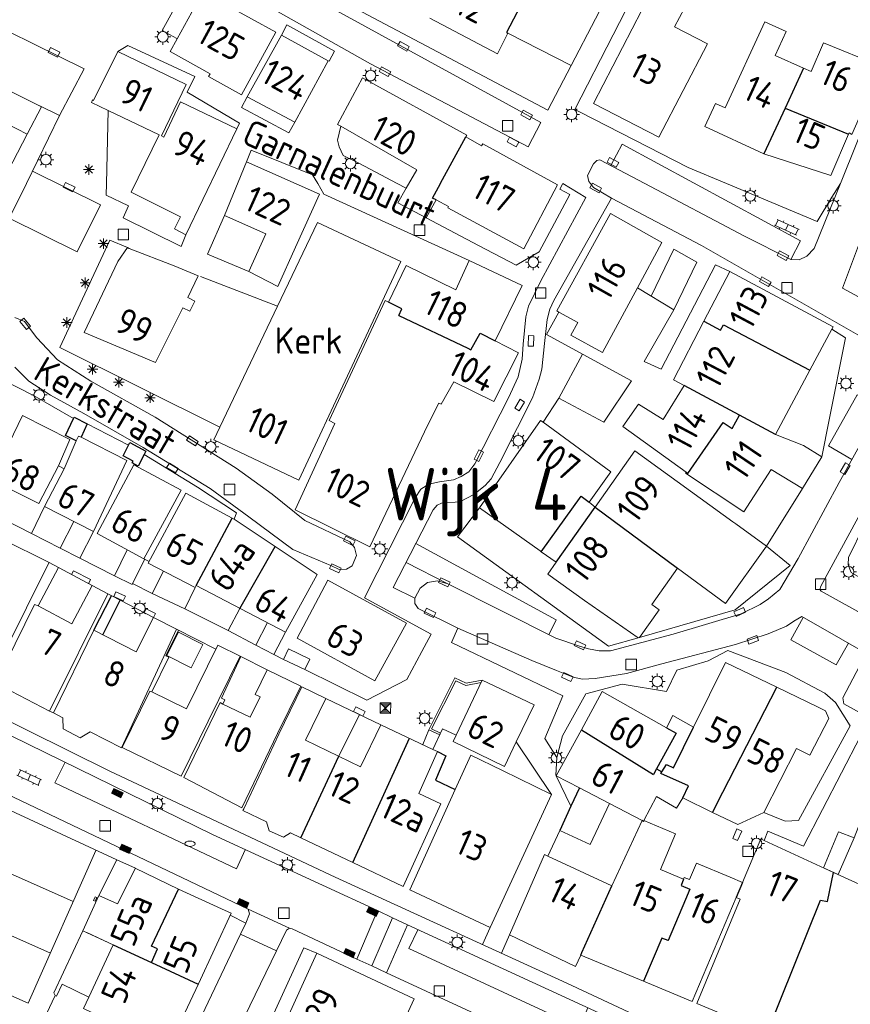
# Model space of a CAD drawing. Extents: x 168769 to 512904, y 516715 to 1559940.
# Tile 48 of 256: x 169014 to 169092, y 519422 to 519516. Entities that reach past the tile are written whole.
import ezdxf

# ---------------------------------------------------------------- set-up
doc = ezdxf.new("R2010")
doc.units = 0
doc.header["$MEASUREMENT"] = 0
doc.layers.get('0').update_dxf_attribs({"linetype": 'CONTINUOUS'})
for name, color, linetype, lineweight in [('B01_HOOFDGEBOUW', 10, 'CONTINUOUS', 0), ('B02_bijgebouw', 12, 'CONTINUOUS', 0), ('B07_scheidingsmuur', 14, 'CONTINUOUS', 25), ('Q04_wegmarkering', 7, 'CONTINUOUS', 0), ('Q21_LANTAARNPAAL', 7, 'CONTINUOUS', 18), ('Q23_kolk', 7, 'CONTINUOUS', 18), ('Q26_BOOM', 7, 'CONTINUOUS', 18), ('Q28_rioolput', 7, 'CONTINUOUS', 18), ('Q723_RIOOLPUT_DWA', 32, 'CONTINUOUS', 18), ('Q92_BRANDKRAAN', 7, 'CONTINUOUS', 0), ('Q93_KOLK', 5, 'CONTINUOUS', 18), ('Q96_STRAATKOLK', 7, 'CONTINUOUS', 0), ('S02_symb_open_verh', 7, 'CONTINUOUS', 13), ('T01_Muur', 10, 'CONTINUOUS', 0), ('V00_kant_verharding', 252, 'CONTINUOUS', 0), ('V02_Kant_open_verh', 253, 'CONTINUOUS', 0), ('V11_VERKEERSDREMPEL', 7, 'CONTINUOUS', 0), ('Z08_Streeknaam', 5, 'CONTINUOUS', 0)]:
    doc.layers.add(name, color=color, linetype=linetype, lineweight=lineweight)
for name, color, linetype in [('B11_dakrand_hoofdgebouw', 20, 'CONTINUOUS'), ('B14_dakrand_bijgebouw', 30, 'CONTINUOUS'), ('Z02_Huisnummer', 253, 'CONTINUOUS'), ('Z06_STRAATNAAM', 7, 'CONTINUOUS'), ('Z09_FUNCTIEAANDUIDING', 7, 'CONTINUOUS')]:
    doc.layers.add(name, color=color, linetype=linetype)
doc.styles.add('ISOCP', font='isocp.shx', dxfattribs={"height": 1.8})

# ---------------------------------------------------------------- blocks, each defined once
blk = doc.blocks.new('Q21')
at = {"color": 0}
for points in [[(-1.5, 0), (-1, 0)], [(-1.06, 1.06), (-0.71, 0.71)], [(0, 1.5), (0, 1)], [(1.06, 1.06), (0.71, 0.71)], [(1.5, 0), (1, 0)], [(-1.06, -1.06), (-0.71, -0.71)], [(0, -1.5), (0, -1)], [(1.06, -1.06), (0.71, -0.71)]]:
    blk.add_lwpolyline(points, dxfattribs=at)
blk.add_circle((0, 0), 1, dxfattribs=at)
blk = doc.blocks.new('Q26')
at = {"color": 0}
for p, q in [((-1, 0), (1, 0)), ((-0.7, 0.7), (0.7, -0.7)), ((0.7, 0.7), (-0.7, -0.7)), ((0, 1), (0, -1))]:
    blk.add_line(p, q, dxfattribs=at)
blk = doc.blocks.new('Q28')
at = {"color": 0}
blk.add_lwpolyline([(1, 1), (1, -1), (-1, -1), (-1, 1)], close=True, dxfattribs=at)
blk = doc.blocks.new('Q23')
at = {"color": 0}
blk.add_lwpolyline([(0.99, -0.5), (-0.99, -0.5), (-0.99, 0.5), (0.99, 0.5), (0.99, -0.5)], dxfattribs=at)
blk = doc.blocks.new('Q96')
for p, q in [((-1, 0.88), (1, 0.88)), ((-1, 0.75), (1, 0.75)), ((-1, 0.63), (1, 0.63)), ((-1, 0.5), (1, 0.5)), ((-1, 0.38), (1, 0.38)), ((-1, 0.25), (1, 0.25)), ((-1, 0.12), (1, 0.12))]:
    blk.add_line(p, q)
at = {"color": 0}
blk.add_lwpolyline([(1, 1), (1, 0), (-1, 0), (-1, 1), (1, 1)], dxfattribs=at)
blk = doc.blocks.new('Q92')
at = {"color": 0}
blk.add_ellipse((0, 0), major_axis=(-0.991, 0), ratio=0.499983, start_param=1.570796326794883, end_param=7.853981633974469, dxfattribs=at)
blk = doc.blocks.new('S022')
at = {"color": 0}
for p, q in [((0.31, -2.3), (0.31, 2.3)), ((0.31, 2.1), (1.51, 2.1)), ((1.51, -2.3), (1.51, 2.3)), ((0.01, 1.15), (0.31, 1.15)), ((0.31, 0), (1.51, 0)), ((1.51, 1.05), (1.81, 1.05)), ((0.01, -1.15), (0.31, -1.15)), ((1.51, -1.05), (1.81, -1.05)), ((0.31, -2.1), (1.51, -2.1))]:
    blk.add_line(p, q, dxfattribs=at)
blk = doc.blocks.new('Q93')
at = {"color": 0}
blk.add_lwpolyline([(0.99, -0.5), (-0.99, -0.5), (-0.99, 0.5), (0.99, 0.5), (0.99, -0.5)], dxfattribs=at)
blk = doc.blocks.new('Q723')
for points in [[(-1, 1), (1, -1)], [(-1, -1), (1, 1)], [(-1, -1), (1, -1), (1, 1), (-1, 1), (-1, -1)], [(0.8, 0.8), (-0.8, 0.8)], [(0.6, 0.6), (-0.6, 0.6)], [(0.4, 0.4), (-0.4, 0.4)], [(0.2, 0.2), (-0.2, 0.2)], [(0.8, -0.8), (-0.8, -0.8)], [(0.6, -0.6), (-0.6, -0.6)], [(0.4, -0.4), (-0.4, -0.4)], [(0.2, -0.2), (-0.2, -0.2)]]:
    blk.add_lwpolyline(points)

msp = doc.modelspace()

# ---------------------------------------------------------------- linework, layer by layer
at = {"layer": 'B01_HOOFDGEBOUW'}
for p, q in [((169035.186, 519508.243), (169038.42, 519514.101)), ((169038.42, 519514.101), (169042.866, 519511.665)), ((169042.866, 519511.665), (169039.684, 519505.839)), ((169039.684, 519505.839), (169035.186, 519508.243)), ((169017.26, 519473.2), (169017.81, 519472.913)), ((169024.404, 519473.29), (169028.892, 519470.889)), ((169032.738, 519451.153), (169034.586, 519455.095)), ((169033.053, 519451), (169032.738, 519451.153)), ((169032.857, 519450.595), (169033.053, 519451)), ((169052.812, 519446.287), (169053.727, 519448.232)), ((169053.727, 519448.232), (169055.021, 519447.623))]:
    msp.add_line(p, q, dxfattribs=at)
for points in [[(169070.548, 519520.113), (169065.93, 519511.201)], [(169027.858, 519512.543), (169028.521, 519513.754), (169030.952, 519518.191)], [(169030.952, 519518.191), (169037.9, 519514.385)], [(169068.044, 519507.605), (169074.26, 519504.411), (169078.87, 519513.255), (169075.766, 519514.872), (169076.69, 519516.645), (169073.578, 519518.266), (169068.044, 519507.605)], [(169059.924, 519514.268), (169058.954, 519512.33), (169052.534, 519515.707)], [(169084.242, 519502.807), (169078.636, 519505.409), (169079.644, 519507.602), (169080.554, 519507.202), (169084.326, 519515.368), (169086.34, 519514.445)], [(169037.9, 519514.385), (169034.636, 519508.424)], [(169065.93, 519511.201), (169059.924, 519514.268)], [(169086.34, 519514.445), (169085.314, 519512.143), (169087.99, 519510.952)], [(169088.716, 519510.633), (169089.908, 519513.344), (169095.172, 519511.203), (169095.254, 519511.39), (169095.516, 519511.276), (169092.598, 519504.663)], [(169022.902, 519512.522), (169020.584, 519507.896), (169020.479, 519507.943), (169020.394, 519507.681)], [(169022.902, 519512.522), (169029.396, 519509.404), (169027.028, 519504.527), (169027.268, 519504.413), (169028.858, 519507.765), (169034.194, 519505.187)], [(169027.858, 519512.543), (169031.657, 519510.431)], [(169034.636, 519508.424), (169031.508, 519510.163), (169031.657, 519510.431)], [(169087.99, 519510.952), (169088.716, 519510.633)], [(169055.942, 519504.431), (169056.03, 519504.591), (169046.116, 519510.026), (169043.754, 519505.609), (169044.061, 519505.446)], [(169020.394, 519507.681), (169021.961, 519506.936)], [(169029.36, 519495.142), (169028.266, 519495.689), (169028.842, 519496.853), (169024.158, 519499.195), (169026.802, 519504.635), (169021.961, 519506.936)], [(169014.291, 519504.674), (169011.293, 519506.221)], [(169010.622, 519497.663), (169014.291, 519504.674)], [(169034.194, 519505.187), (169029.36, 519495.142)], [(169051.277, 519501.292), (169044.061, 519505.446)], [(169092.282, 519504.675), (169090.606, 519500.78)], [(169092.598, 519504.663), (169092.342, 519504.814), (169092.282, 519504.675)], [(169053.112, 519498.442), (169054.294, 519497.818), (169054.236, 519497.701), (169061.43, 519493.799), (169064.648, 519499.866), (169057.538, 519503.764), (169057.42, 519503.577), (169055.942, 519504.431)], [(169090.606, 519500.78), (169084.242, 519502.807)], [(169033.01, 519496.977), (169035.104, 519502.063)], [(169035.104, 519502.063), (169042.054, 519499.003), (169039.778, 519493.959)], [(169064.78, 519487.807), (169064.568, 519487.927), (169069.684, 519497.146), (169074.558, 519494.397), (169072.236, 519490.116)], [(169032.586, 519476.881), (169032.012, 519475.678), (169040.084, 519471.844), (169049.77, 519492.589), (169041.85, 519496.31), (169038.066, 519488.375)], [(169036.936, 519495.226), (169033.01, 519496.977)], [(169035.324, 519491.642), (169036.936, 519495.226)], [(169022.902, 519492.617), (169023.824, 519493.917)], [(169023.824, 519493.917), (169023.979, 519493.851)], [(169023.979, 519493.851), (169028.252, 519492.196)], [(169039.778, 519493.959), (169038.098, 519490.235)], [(169029.526, 519489.173), (169030.198, 519488.829), (169029.734, 519487.878), (169029.05, 519488.21), (169026.484, 519483.005), (169019.694, 519485.859), (169022.902, 519492.617)], [(169048.598, 519488.73), (169050.282, 519492.212), (169054.978, 519489.919), (169056.264, 519492.711)], [(169056.264, 519492.711), (169061.284, 519490.331), (169058.724, 519485.066)], [(169028.252, 519492.196), (169030.526, 519491.25)], [(169038.098, 519490.235), (169035.324, 519491.642)], [(169078.535, 519486.922), (169080.992, 519491.639)], [(169080.992, 519491.639), (169090.814, 519486.399), (169090.699, 519486.184)], [(169029.526, 519489.173), (169030.526, 519491.25)], [(169072.236, 519490.116), (169068.9, 519483.964), (169065.912, 519485.601), (169066.57, 519486.796), (169064.78, 519487.807)], [(169043.512, 519477.236), (169042.949, 519477.496), (169048.265, 519488.891)], [(169048.598, 519488.73), (169048.265, 519488.891)], [(169032.586, 519476.881), (169038.066, 519488.375)], [(169075.642, 519481.367), (169078.535, 519486.922)], [(169090.699, 519486.184), (169088.609, 519482.284)], [(169058.724, 519485.066), (169060.928, 519483.919), (169058.588, 519479.308), (169054.784, 519481.19)], [(169088.609, 519482.284), (169085.344, 519476.19)], [(169054.784, 519481.19), (169053.599, 519479.046), (169053.38, 519479.167), (169052.32, 519477.084)], [(169075.642, 519481.367), (169076.674, 519480.816)], [(169076.674, 519480.816), (169074.682, 519477.609)], [(169072.345, 519479.06), (169070.859, 519476.951)], [(169072.345, 519479.06), (169074.682, 519477.609)], [(169057.23, 519469.21), (169063.03, 519477.519), (169063.28, 519477.336)], [(169052.32, 519477.084), (169046.812, 519465.529), (169039.72, 519469.043), (169043.512, 519477.236)], [(169063.28, 519477.336), (169069.708, 519472.634), (169067.634, 519469.741)], [(169070.859, 519476.951), (169076.848, 519472.605), (169076.809, 519472.512), (169082.32, 519468.852)], [(169089.754, 519474.072), (169087.997, 519475.141), (169085.344, 519476.19)], [(169068.216, 519469.294), (169071.978, 519474.633)], [(169071.978, 519474.633), (169081.293, 519467.891)], [(169087.92, 519471.056), (169089.754, 519474.072)], [(169024.404, 519473.29), (169020.94, 519466.769), (169025.374, 519464.391), (169028.892, 519470.889)], [(169087.92, 519471.056), (169084.935, 519472.871), (169082.32, 519468.852)], [(169033.746, 519468.239), (169029.362, 519470.619), (169025.774, 519463.973), (169030.241, 519461.642), (169030.343, 519461.837), (169038.818, 519457.421), (169041.824, 519462.895), (169037.828, 519465.55), (169033.945, 519468.131)], [(169003.613, 519469.114), (169004.057, 519468.909), (169003.646, 519468.023), (169010.943, 519464.37), (169011.899, 519466.24), (169016.384, 519464.019), (169015.942, 519463.179), (169010.782, 519452.812), (168998.846, 519458.653)], [(169062.987, 519465.124), (169057.23, 519469.21)], [(169067.634, 519469.741), (169068.216, 519469.294)], [(169033.746, 519468.239), (169033.945, 519468.131)], [(169081.293, 519467.891), (169081.566, 519467.694)], [(169084.498, 519465.571), (169081.566, 519467.694)], [(169084.498, 519465.571), (169080.592, 519460.149), (169076.034, 519463.488)], [(169063.098, 519465.045), (169062.987, 519465.124)], [(169064.506, 519464.046), (169063.098, 519465.045)], [(169067.211, 519460.408), (169063.716, 519462.926), (169064.506, 519464.046)], [(169076.034, 519463.488), (169073.604, 519460.055), (169074.282, 519459.546), (169072.414, 519456.894)], [(169039.92, 519456.853), (169047.292, 519452.78), (169050.298, 519458.257), (169042.832, 519462.344), (169039.92, 519456.852)], [(169072.309, 519456.865), (169067.211, 519460.408)], [(169028.464, 519457.694), (169026.292, 519458.8), (169024.627, 519455.552), (169020.6, 519457.616), (169016.772, 519449.748), (169017.67, 519449.287), (169017.688, 519448.236), (169019.314, 519447.386), (169020.28, 519447.948), (169023.228, 519446.435), (169028.464, 519457.694)], [(169026.116, 519451.742), (169027.733, 519455.026), (169027.442, 519455.169), (169028.641, 519457.604)], [(169072.414, 519456.894), (169072.309, 519456.865)], [(169034.495, 519455.14), (169031.472, 519448.979), (169028.9, 519443.742), (169023.29, 519446.45), (169025.94, 519451.827), (169026.116, 519451.742), (169029.399, 519450.125), (169032.382, 519456.181), (169034.586, 519455.095)], [(169077.57, 519448.409), (169080.59, 519454.52), (169085.456, 519452.184)], [(169040.378, 519452.23), (169042.655, 519451.12), (169040.728, 519447.165), (169045.942, 519444.625), (169047.853, 519448.621), (169052.812, 519446.287), (169053.243, 519446.083), (169051.484, 519442.099), (169053.57, 519441.115), (169049.972, 519433.283), (169045.208, 519435.545), (169040.264, 519437.894), (169039.298, 519438.353), (169038.612, 519437.952), (169037.262, 519438.559), (169037.012, 519439.401), (169034.764, 519440.48), (169034.846, 519440.655), (169038.18, 519447.735)], [(169042.643, 519451.126), (169040.366, 519452.232), (169038.18, 519447.735)], [(169062.425, 519450.516), (169060.729, 519447.006), (169059.6, 519444.67), (169054.748, 519447.041), (169055.021, 519447.623), (169057.492, 519452.871), (169059.301, 519452.019), (169062.428, 519450.522)], [(169066.905, 519448.147), (169068.886, 519451.773), (169074.989, 519448.345)], [(169085.456, 519452.184), (169089.336, 519450.322)], [(169016.772, 519449.748), (169016.416, 519449.93)], [(169074.989, 519448.345), (169075.607, 519449.5), (169077.57, 519448.409)], [(169089.336, 519450.322), (169090.099, 519449.935), (169090.394, 519449.204), (169088.602, 519445.728), (169087.322, 519446.381)], [(169064.516, 519443.775), (169066.905, 519448.147)], [(169054.931, 519442.47), (169056.414, 519445.744), (169059.411, 519444.282)], [(169084.218, 519440.297), (169087.322, 519446.381)], [(169059.411, 519444.282), (169064.076, 519442.006), (169058.25, 519429.367)], [(169066.728, 519442.623), (169064.516, 519443.775)], [(169058.25, 519429.367), (169050.624, 519432.966), (169054.931, 519442.47)], [(169066.728, 519442.623), (169069.569, 519441.142)], [(169069.569, 519441.142), (169072.672, 519439.526)], [(169072.843, 519439.529), (169074.042, 519441.801)], [(169076.542, 519441.677), (169075.938, 519440.708), (169074.042, 519441.801)], [(169079.37, 519440.308), (169076.542, 519441.677)], [(169084.218, 519440.297), (169081.77, 519439.15), (169079.37, 519440.308)], [(169069.798, 519433.319), (169072.672, 519439.526)], [(169077.174, 519433.921), (169076.668, 519434.135), (169076.59, 519433.951), (169074.416, 519434.87), (169075.854, 519438.269), (169072.843, 519439.529)], [(169083.946, 519437.788), (169082.197, 519433.653)], [(169084.28, 519437.633), (169083.946, 519437.788)], [(169084.28, 519437.633), (169090.857, 519434.589)], [(169060.082, 519428.688), (169063.397, 519436.297)], [(169063.397, 519436.297), (169063.716, 519436.149)], [(169063.716, 519436.149), (169069.798, 519433.319)], [(169077.84, 519435.496), (169077.174, 519433.921)], [(169082.197, 519433.653), (169081.027, 519434.148), (169077.84, 519435.496)], [(169016.728, 519415.773), (169018.127, 519418.819), (169015.576, 519420.049), (169016.943, 519422.913), (169017.07, 519422.852), (169017.613, 519423.989), (169020.148, 519422.779), (169022.458, 519427.744), (169019.578, 519429.066), (169021.081, 519432.416), (169022.869, 519431.613), (169024.571, 519434.999)], [(169024.54, 519435.013), (169028.638, 519433.005)], [(169090.857, 519434.589), (169095.434, 519432.5)], [(169020.148, 519422.779), (169019.645, 519421.704), (169026.73, 519418.286), (169027.641, 519417.858), (169030.547, 519424.028), (169033.654, 519430.737), (169032.746, 519431.157), (169028.638, 519433.005)], [(169072.82, 519424.274), (169077.42, 519422.356), (169081.596, 519432.233)], [(169076.79, 519432.052), (169075.136, 519428.14), (169074.556, 519428.367), (169072.82, 519424.274)], [(169084.558, 519419.382), (169077.868, 519422.17), (169081.982, 519432.083), (169081.596, 519432.233)], [(169022.516, 519427.709), (169019.961, 519428.889)], [(169066.339, 519425.664), (169060.082, 519428.688)], [(169066.339, 519425.664), (169066.866, 519426.756)], [(169066.866, 519426.756), (169072.82, 519424.274)]]:
    msp.add_lwpolyline(points, dxfattribs=at)
for points in [[(169017.26, 519473.2), (169015.389, 519469.624), (169010.853, 519471.88), (169013.84, 519477.997), (169018.32, 519475.714)], [(169023.736, 519473.7), (169020.569, 519466.957), (169015.945, 519469.331), (169017.81, 519472.913), (169018.945, 519475.579), (169019.168, 519476.034), (169019.408, 519475.911)], [(169011.266, 519452.565), (169014.99, 519460.041), (169015.331, 519459.908), (169018.536, 519458.203), (169020.466, 519461.832), (169021.929, 519461.057), (169016.416, 519449.93)], [(169034.66, 519440.751), (169038.063, 519447.792), (169040.27, 519452.285), (169037.068, 519453.834), (169035.936, 519451.494), (169036.404, 519451.267), (169035.467, 519449.332), (169032.857, 519450.595), (169032.6, 519450.725), (169029.148, 519443.614)], [(169047.738, 519415.47), (169051.044, 519422.615), (169041.804, 519426.929), (169038.509, 519419.683)]]:
    msp.add_lwpolyline(points, close=True, dxfattribs=at)
at = {"layer": 'B02_bijgebouw'}
for p, q in [((169024.294, 519462.024), (169025.452, 519464.349)), ((169025.374, 519464.391), (169025.858, 519464.129)), ((169015.331, 519459.908), (169017.266, 519463.546))]:
    msp.add_line(p, q, dxfattribs=at)
for points in [[(169051.277, 519501.292), (169050.274, 519499.55)], [(169050.274, 519499.55), (169049.484, 519498.178)], [(169052.182, 519496.755), (169049.484, 519498.178)], [(169053.112, 519498.442), (169052.182, 519496.755)], [(169018.708, 519467.912), (169017.416, 519465.395), (169019.292, 519464.443), (169020.569, 519466.957)], [(169024.243, 519461.934), (169022.569, 519462.754), (169023.788, 519465.241)], [(169020.466, 519461.832), (169016.384, 519464.019)], [(169024.251, 519461.933), (169024.294, 519462.024), (169026.139, 519461.086), (169027.221, 519463.217)], [(169023.102, 519460.447), (169022.311, 519460.855)], [(169037.114, 519458.321), (169035.991, 519456.189), (169037.707, 519455.293), (169038.818, 519457.421)], [(169030.972, 519456.232), (169028.653, 519457.409), (169027.539, 519455.215), (169029.857, 519454.037), (169030.972, 519456.232)], [(169038.637, 519454.828), (169039.113, 519455.819), (169041.12, 519454.856), (169040.644, 519453.865), (169038.637, 519454.828)], [(169069.569, 519441.142), (169067.755, 519437.244), (169064.853, 519438.594)], [(169089.892, 519435.05), (169091.325, 519438.474), (169092.812, 519437.875), (169091.307, 519434.4)], [(169089.892, 519435.05), (169091.307, 519434.4)], [(169020.577, 519431.947), (169020.73, 519431.873), (169020.899, 519432.222), (169020.746, 519432.296), (169020.577, 519431.947)], [(169020.577, 519431.947), (169020.73, 519431.873), (169020.899, 519432.222), (169020.746, 519432.296), (169020.577, 519431.947)]]:
    msp.add_lwpolyline(points, dxfattribs=at)
at = {"layer": 'B07_scheidingsmuur'}
for points in [[(169063.28, 519521.299), (169063.396, 519521.239), (169059.794, 519514.335), (169059.924, 519514.268)], [(169087.99, 519510.952), (169086.249, 519507.169)], [(169086.249, 519507.169), (169084.242, 519502.807)], [(169086.249, 519507.169), (169092.282, 519504.675)], [(169053.112, 519498.442), (169052.77, 519498.623), (169053.522, 519500), (169053.544, 519500.04), (169055.942, 519504.431)], [(169049.572, 519487.472), (169049.866, 519488.101), (169048.598, 519488.73)], [(169049.572, 519487.472), (169056.12, 519484.379)], [(169078.535, 519486.922), (169080.116, 519486.067), (169080.398, 519486.599), (169088.609, 519482.284)], [(169056.426, 519484.213), (169057.294, 519485.811)], [(169057.294, 519485.811), (169058.724, 519485.066)], [(169056.12, 519484.379), (169056.426, 519484.213)], [(169081.922, 519478.016), (169076.674, 519480.816)], [(169076.848, 519472.605), (169077.03, 519472.481), (169080.38, 519477.329), (169081.236, 519476.752), (169081.922, 519478.016)], [(169085.344, 519476.19), (169081.922, 519478.016)], [(169063.098, 519465.045), (169066.88, 519470.319), (169067.634, 519469.741)], [(169064.506, 519464.046), (169068.216, 519469.294)], [(169068.216, 519469.294), (169076.034, 519463.488)], [(169030.343, 519461.837), (169033.746, 519468.239)], [(169034.49, 519459.676), (169037.828, 519465.55)], [(169080.356, 519442.233), (169085.456, 519452.184)], [(169066.905, 519448.147), (169073.741, 519443.904)], [(169074.989, 519448.345), (169075.912, 519447.826), (169074.034, 519444.432)], [(169074.558, 519444.15), (169074.988, 519444.854), (169075.654, 519444.53), (169077.57, 519448.409)], [(169045.208, 519435.545), (169050.582, 519447.336)], [(169040.264, 519437.894), (169043.863, 519445.637)], [(169074.034, 519444.432), (169073.741, 519443.904)], [(169074.034, 519444.432), (169074.558, 519444.15)], [(169076.542, 519441.677), (169077.086, 519442.841), (169074.464, 519443.997), (169074.558, 519444.15)], [(169066.728, 519442.623), (169065.918, 519440.881), (169064.853, 519438.594)], [(169079.37, 519440.308), (169080.356, 519442.233)], [(169072.805, 519439.456), (169072.672, 519439.526)], [(169072.805, 519439.456), (169072.843, 519439.529)], [(169084.558, 519419.382), (169089.609, 519431.959), (169090.292, 519431.852), (169090.857, 519434.589)], [(169076.59, 519433.951), (169076.388, 519433.355), (169077.193, 519433.008), (169076.79, 519432.052), (169075.136, 519428.14), (169074.556, 519428.367), (169072.82, 519424.274)], [(169082.197, 519433.653), (169081.596, 519432.233)], [(169026.076, 519426.064), (169026.662, 519427.357), (169026.082, 519427.611), (169028.638, 519433.005)], [(169066.866, 519426.756), (169066.962, 519427.003), (169069.798, 519433.319)], [(169076.388, 519433.355), (169077.193, 519433.008), (169076.79, 519432.052)], [(169022.46, 519427.746), (169026.076, 519426.064)], [(169026.076, 519426.064), (169030.536, 519424.004)]]:
    msp.add_lwpolyline(points, dxfattribs=at)
at = {"layer": 'B11_dakrand_hoofdgebouw'}
for p, q in [((169020.6, 519457.616), (169022.307, 519460.856)), ((169021.459, 519457.176), (169023.102, 519460.447)), ((169054.046, 519445.684), (169053.06, 519443.358)), ((169053.243, 519446.083), (169054.046, 519445.684)), ((169053.06, 519443.358), (169054.931, 519442.47))]:
    msp.add_line(p, q, dxfattribs=at)
at = {"layer": 'B14_dakrand_bijgebouw'}
for points in [[(169018.945, 519475.579), (169017.937, 519476.098), (169018.68, 519477.692)], [(169018.68, 519477.692), (169018.74, 519477.821), (169019.971, 519477.195)], [(169019.971, 519477.195), (169019.408, 519475.911)], [(169025.388, 519474.284), (169024.835, 519473.187), (169024.256, 519473.48), (169024.354, 519473.659), (169023.396, 519474.158), (169023.915, 519475.173)], [(169023.915, 519475.173), (169024.038, 519475.413), (169025.55, 519474.606), (169025.388, 519474.284)]]:
    msp.add_lwpolyline(points, dxfattribs=at)
at = {"layer": 'Q04_wegmarkering'}
for points in [[(169005.53, 519512.334), (169007.718, 519516.778), (169019.693, 519510.882)], [(169019.693, 519510.882), (169017.369, 519506.453), (169015.471, 519507.387)], [(169069.697, 519501.706), (169070.772, 519503.725), (169087.717, 519494.561)], [(169014.794, 519501.18), (169021.251, 519497.994), (169019.039, 519493.51)], [(169012.566, 519496.704), (169019.039, 519493.51)], [(169086.788, 519492.79), (169087.717, 519494.561)], [(169075.69, 519493.758), (169073.54, 519489.32)], [(169075.69, 519493.758), (169077.868, 519492.53), (169075.684, 519488.011)], [(169064.757, 519479.64), (169067.022, 519483.812)], [(169092.589, 519473.792), (169090.364, 519475.117), (169093.098, 519479.939), (169095.307, 519478.694)], [(169051.177, 519465.817), (169064.524, 519458.575)], [(169054.216, 519462.017), (169050.269, 519464.041)], [(169087.963, 519458.82), (169086.806, 519456.678), (169091.115, 519454.32), (169092.261, 519456.364)], [(169064.524, 519458.575), (169063.816, 519457.172)], [(169093.962, 519455.391), (169091.729, 519451.18), (169091.83, 519450.604), (169100.325, 519445.923), (169102.65, 519450.426)], [(169017.886, 519445.064), (169016.92, 519443.122), (169034.174, 519434.932), (169034.977, 519436.741)], [(169010.009, 519435.665), (169018.655, 519431.832)], [(169016.492, 519426.953), (169007.866, 519430.779)], [(169051.372, 519429.166), (169050.516, 519427.371), (169066.733, 519419.895), (169067.531, 519421.749)]]:
    msp.add_lwpolyline(points, dxfattribs=at)
at = {"layer": 'T01_Muur'}
for p, q in [((169022.311, 519460.855), (169021.929, 519461.057)), ((169043.863, 519445.637), (169045.825, 519449.592))]:
    msp.add_line(p, q, dxfattribs=at)
for points in [[(169015.945, 519469.331), (169014.701, 519466.772)], [(169030.241, 519461.642), (169029.252, 519459.644), (169033.385, 519457.564), (169034.49, 519459.676)], [(169026.292, 519458.8), (169023.102, 519460.447)], [(169028.464, 519457.694), (169032.189, 519455.789)], [(169033.373, 519457.569), (169035.99, 519456.189), (169035.991, 519456.189)], [(169037.068, 519453.834), (169034.586, 519455.095)], [(169057.492, 519452.871), (169055.97, 519452.572), (169054.885, 519453.066), (169052.408, 519448.148), (169053.456, 519447.655)], [(169057.386, 519452.646), (169055.946, 519452.363), (169054.977, 519452.804), (169052.679, 519448.241), (169053.541, 519447.836)], [(169047.863, 519448.61), (169042.643, 519451.126)]]:
    msp.add_lwpolyline(points, dxfattribs=at)
at = {"layer": 'V00_kant_verharding'}
for p, q in [((169012.179, 519495.929), (169014.218, 519500)), ((169065.133, 519500), (169067.326, 519498.68)), ((169067.326, 519498.68), (169063.057, 519490.778)), ((169063.057, 519490.778), (169061.874, 519488.37)), ((169061.874, 519488.37), (169061.626, 519487.362)), ((169061.626, 519487.362), (169061.393, 519484.761)), ((169061.393, 519484.761), (169061.28, 519483.328)), ((169061.28, 519483.328), (169060.892, 519481.65)), ((169014.939, 519479.836), (169010.149, 519482.304)), ((169060.892, 519481.65), (169059.973, 519479.675)), ((169018.68, 519477.692), (169014.939, 519479.836)), ((169059.973, 519479.675), (169056.8, 519473.409)), ((169056.8, 519473.409), (169056.206, 519472.63)), ((169054.775, 519471.881), (169053.435, 519471.692)), ((169055.489, 519472.19), (169054.775, 519471.881)), ((169056.206, 519472.63), (169055.489, 519472.19)), ((169051.671, 519470.993), (169051.118, 519470.179)), ((169052.428, 519471.475), (169051.671, 519470.993)), ((169053.435, 519471.692), (169052.428, 519471.475)), ((169051.118, 519470.179), (169046.321, 519460.672)), ((169046.321, 519460.672), (169052.652, 519457.223)), ((169057.514, 519427.771), (169058.25, 519429.367)), ((169060.082, 519428.688), (169059.322, 519426.943))]:
    msp.add_line(p, q, dxfattribs=at)
for points in [[(169063.733, 519506.962), (169036.721, 519521.26)], [(169091.507, 519500), (169090.694, 519498.704), (169089.313, 519496.4), (169080.703, 519500), (169077.051, 519501.527), (169077.033, 519501.536), (169066.785, 519506.763), (169066.291, 519507.015), (169073.562, 519521.254)], [(169036.969, 519520.088), (169035.58, 519518), (169037.602, 519516.576), (169046.887, 519511.378), (169061.857, 519503.494), (169063.052, 519505.8), (169036.969, 519520.088)], [(169028.498, 519513.767), (169027.099, 519514.543), (169029.553, 519518.967), (169030.952, 519518.191)], [(169014.291, 519504.674), (169015.653, 519507.298), (169002.761, 519513.712), (169003.964, 519516.118), (169001.733, 519517.229)], [(169038.42, 519514.101), (169038.952, 519515.064), (169043.482, 519512.582)], [(169030.203, 519510.174), (169023.852, 519513.102), (169022.902, 519512.522)], [(169042.866, 519511.665), (169042.954, 519511.617), (169043.482, 519512.582)], [(169091.507, 519500), (169096.434, 519512.223)], [(169063.733, 519506.962), (169065.93, 519511.201)], [(169030.203, 519510.174), (169029.486, 519508.676), (169034.456, 519505.732), (169034.194, 519505.187)], [(169035.186, 519508.243), (169034.644, 519507.229), (169039.142, 519504.825)], [(168966.22, 519506.67), (168965.673, 519505.579), (168965.58, 519504.781), (168965.76, 519504.187), (168966.309, 519502.689), (168966.472, 519501.944), (168966.254, 519501.342), (168965.629, 519500), (168959.475, 519486.785), (168957.474, 519482.648), (168957.014, 519482.249), (168954.682, 519481.515), (168954.373, 519481.278), (168954.389, 519480.803), (168955.032, 519478.656), (168955.927, 519476.937), (168956.659, 519476.055), (168957.607, 519475.065), (168959.075, 519474.176), (168994.76, 519456.387), (169000, 519453.821), (169031.882, 519438.212), (169047.558, 519430.991)], [(169014.218, 519500), (169017.369, 519506.453)], [(169029.36, 519495.142), (169028.915, 519494.037), (169023.388, 519496.742), (169023.914, 519497.9), (169021.796, 519498.91), (169021.818, 519500), (169021.961, 519506.936)], [(169039.684, 519505.839), (169039.142, 519504.825)], [(169044.061, 519505.446), (169043.754, 519504.135), (169043.907, 519503.48), (169044.289, 519502.679), (169045.77, 519501.942), (169049.426, 519500), (169050.213, 519499.582)], [(169056.264, 519492.711), (169042.464, 519498.998), (169041.879, 519500), (169041.389, 519500.838), (169035.558, 519503.166), (169035.104, 519502.063)], [(169091.507, 519500), (169089.016, 519493.822), (169088.316, 519493.12), (169087.589, 519492.756), (169086.788, 519492.79), (169082.405, 519494.999), (169072.921, 519500), (169068.646, 519502.254), (169068.364, 519502.202), (169068.054, 519501.882), (169067.504, 519500.758), (169067.628, 519500.192), (169067.77, 519500), (169068.054, 519499.617), (169069.755, 519498.616)], [(169065.133, 519500), (169064.866, 519499.474)], [(169052.182, 519496.755), (169057.133, 519494.119), (169060.707, 519492.258), (169062.909, 519493.515), (169065.81, 519498.96), (169064.866, 519499.474)], [(169069.755, 519498.616), (169064.286, 519488.903), (169063.919, 519488.091), (169063.645, 519487.098), (169063.418, 519484.814), (169063.162, 519482.376), (169062.903, 519481.445), (169062.267, 519479.655), (169060.837, 519476.856), (169059.15, 519473.536), (169058.336, 519471.98), (169057.779, 519471.345), (169056.708, 519470.476), (169055.366, 519469.792), (169053.616, 519469.655), (169053.2, 519469.482), (169052.821, 519469.033), (169049.048, 519461.653), (169051.105, 519460.655)], [(169051.105, 519460.655), (169051.596, 519461.58), (169052.3, 519462.142), (169053.231, 519462.276), (169054.216, 519462.017), (169064.471, 519456.841), (169066.644, 519456.104), (169067.572, 519455.835), (169068.587, 519455.642), (169069.659, 519455.648), (169075.628, 519457.24), (169082.086, 519459.14), (169083.875, 519460.03), (169084.661, 519460.58), (169085.762, 519461.473), (169087.506, 519464.4), (169091.385, 519471.62), (169096.887, 519481.543), (169097.066, 519482.21), (169097.039, 519482.856), (169096.636, 519483.493), (169096.055, 519484.008), (169078.311, 519494.112), (169069.755, 519498.616)], [(169035.324, 519491.642), (169031.421, 519493.3), (169033.01, 519496.977)], [(169091.716, 519490.074), (169094.08, 519496.384), (169094.311, 519496.52), (169098.293, 519494.566)], [(169032.586, 519476.881), (169017.374, 519484.429), (169022.135, 519494.634), (169023.824, 519493.917)], [(169072.236, 519490.116), (169075.684, 519488.011), (169072.856, 519483.095), (169074.469, 519482.368), (169079.657, 519492.295), (169080.992, 519491.639)], [(169030.729, 519491.166), (169038.066, 519488.375)], [(169091.716, 519490.074), (169139.709, 519464.006)], [(169064.78, 519487.807), (169063.61, 519485.665), (169071.676, 519481.285), (169069.032, 519477.36), (169064.757, 519479.64), (169063.28, 519477.336)], [(169013.114, 519482.586), (169014.432, 519481.228), (169016.498, 519479.92), (169019.663, 519478.183), (169025.287, 519474.949), (169031.647, 519471.062), (169035.34, 519468.361), (169039.523, 519465.257), (169043.106, 519463.744), (169043.911, 519463.372), (169044.607, 519463.385), (169045.129, 519463.705), (169045.557, 519464.696), (169045.367, 519465.467), (169044.912, 519465.988), (169040.635, 519468.019), (169037.549, 519470.51), (169034.137, 519472.98), (169026.45, 519477.811), (169020.332, 519481.246), (169017.173, 519483.273), (169015.209, 519485.349), (169014.046, 519486.892), (169013.125, 519487.285)], [(169090.699, 519486.184), (169091.984, 519485.368), (169090.453, 519477.556)], [(169101.198, 519480.686), (169100.342, 519480.512), (169099.881, 519480.193), (169093.185, 519468.284), (169089.644, 519461.783), (169089.564, 519461.465), (169089.692, 519461.301)], [(169090.453, 519477.556), (169089.754, 519474.072)], [(169023.915, 519475.173), (169019.971, 519477.195)], [(169025.388, 519474.284), (169030.459, 519471.178), (169034.175, 519468.744), (169033.945, 519468.131)], [(169084.498, 519465.571), (169087.92, 519471.056)], [(169009.606, 519469.362), (169014.701, 519466.772), (169017.416, 519465.395)], [(169055.16, 519466.464), (169057.23, 519469.21)], [(169069.493, 519456.1), (169055.16, 519466.464)], [(169093.24, 519466.539), (169092.775, 519465.525), (169092.267, 519464.541), (169092.237, 519463.806), (169092.542, 519463.067), (169094.235, 519462.095), (169127.802, 519443.965), (169128.457, 519443.9), (169129.032, 519444.012), (169129.509, 519444.256), (169130.02, 519444.988)], [(169084.498, 519465.571), (169086.746, 519463.732), (169081.514, 519459.542), (169072.414, 519456.894)], [(169022.569, 519462.754), (169019.282, 519464.442)], [(169026.139, 519461.086), (169029.252, 519459.644)], [(169051.105, 519460.655), (169051.086, 519460.125), (169051.42, 519459.659), (169055.184, 519457.791)], [(169089.692, 519461.301), (169109.003, 519450.578)], [(169055.184, 519457.791), (169062.199, 519454.731), (169064.533, 519453.773), (169066.126, 519453.133), (169067.006, 519452.955), (169068.231, 519453.016), (169071.192, 519453.495), (169074.543, 519454.398), (169081.531, 519456.259), (169084.648, 519457.254), (169086.4, 519457.985), (169087.095, 519458.451), (169087.84, 519458.89), (169106.132, 519448.436)], [(169052.652, 519457.223), (169051.768, 519455.575), (169050.321, 519452.931), (169046.547, 519450.949), (169040.644, 519453.865)], [(169055.184, 519457.791), (169054.568, 519456.446), (169065.158, 519451.359), (169063.428, 519447.311), (169064.573, 519445.506)], [(169069.493, 519456.1), (169072.414, 519456.894)], [(169064.573, 519445.506), (169065.113, 519447.569), (169067.342, 519451.569), (169070.79, 519452.466), (169074.978, 519451.788), (169075.968, 519453.821), (169078.937, 519454.688), (169080.802, 519455.665), (169086.331, 519453.577), (169090.027, 519451.636), (169091.039, 519450.728), (169092.419, 519448.516), (169087.527, 519439.531), (169086.251, 519439.481)], [(169051.843, 519446.743), (169052.408, 519448.148)], [(169084.28, 519437.633), (169084.621, 519438.523), (169087.99, 519437.108), (169093.404, 519447.546), (169094.319, 519447.655), (169095.762, 519446.819), (169096.083, 519446.312), (169092.812, 519437.875)], [(169060.729, 519447.006), (169064.076, 519442.006)], [(169064.573, 519445.506), (169064.483, 519443.844), (169064.516, 519443.775)], [(169064.516, 519443.775), (169065.918, 519440.881)], [(169012.418, 519442.061), (169012.971, 519441.758), (169035.28, 519431.121)], [(169022.783, 519435.802), (169012.289, 519440.67)], [(169084.218, 519440.297), (169086.251, 519439.481)], [(169064.853, 519438.594), (169063.716, 519436.149)], [(169020.806, 519436.685), (169014.386, 519422.202), (169005.754, 519426.004), (169007.866, 519430.779), (169006.851, 519431.228), (169005.352, 519427.831), (169002.597, 519425.954)], [(169022.783, 519435.802), (169022.783, 519435.802)], [(169035.28, 519431.121), (169035.397, 519430.686), (169035.043, 519429.801)], [(169035.28, 519431.121), (169039.179, 519429.307)], [(169047.558, 519430.991), (169048.978, 519430.307)], [(169033.561, 519430.537), (169035.043, 519429.801)], [(169035.043, 519429.801), (169034.537, 519428.738)], [(169048.978, 519430.307), (169050.398, 519429.623)], [(169037.96, 519427.152), (169038.914, 519429.125), (169039.179, 519429.307)], [(169039.179, 519429.307), (169039.454, 519429.237), (169045.594, 519426.388)], [(169050.398, 519429.623), (169081.996, 519415.117), (169082.355, 519415.15), (169084.005, 519415.792)], [(169034.537, 519428.738), (169021.993, 519402.399), (169016.961, 519391.495)], [(169034.537, 519428.738), (169037.96, 519427.152)], [(169037.96, 519427.152), (169028.886, 519408.419)], [(169031.265, 519407.151), (169040.539, 519427.439), (169041.804, 519426.929)], [(169047, 519425.739), (169045.594, 519426.388)], [(169048.406, 519425.09), (169047, 519425.739)], [(169048.406, 519425.09), (169066.418, 519416.74)]]:
    msp.add_lwpolyline(points, dxfattribs=at)
at = {"layer": 'V02_Kant_open_verh'}
msp.add_line((169022.783, 519435.802), (169024.571, 519434.999), dxfattribs=at)
for points in [[(168994.41, 519466.352), (168991.079, 519459.603), (169022.125, 519444.213), (169043.54, 519434.17), (169065.533, 519424.099), (169076.294, 519419.05), (169076.264, 519418.939), (169083.453, 519416.024), (169092.961, 519412.021)], [(169018.503, 519462.884), (169018.681, 519463.231), (169020.291, 519462.411), (169020.118, 519462.018)], [(169026.292, 519458.8), (169026.477, 519459.177), (169025.579, 519459.617), (169025.403, 519459.258)], [(169037.707, 519455.293), (169038.637, 519454.828)], [(169021.081, 519432.416), (169022.783, 519435.802), (169022.783, 519435.802)], [(169016.943, 519422.913), (169016.811, 519423.178), (169019.578, 519429.066)]]:
    msp.add_lwpolyline(points, dxfattribs=at)
at = {"layer": 'V11_VERKEERSDREMPEL'}
for points in [[(169045.594, 519426.388), (169047.558, 519430.991)], [(169048.978, 519430.307), (169047, 519425.739)], [(169050.398, 519429.623), (169048.406, 519425.09)]]:
    msp.add_lwpolyline(points, dxfattribs=at)

# ---------------------------------------------------------------- block references
at = {"layer": 'Q21_LANTAARNPAAL', "xscale": 0.5, "yscale": 0.5}
for p in [(169027.166, 519513.93), (169046.903, 519510.256), (169065.985, 519506.568), (169016.065, 519502.266), (169044.99, 519501.904), (169082.948, 519498.829), (169090.813, 519497.9), (169062.34, 519492.538), (169092.032, 519481.03), (169015.43, 519479.93), (169031.72, 519475.005), (169060.917, 519475.586), (169047.775, 519465.313), (169092.292, 519463.146), (169060.322, 519462.106), (169074.119, 519452.738), (169064.541, 519445.495), (169026.646, 519441.128), (169083.547, 519437.36), (169038.989, 519435.313), (169055.12, 519427.971)]:
    msp.add_blockref('Q21', p, dxfattribs=at)
at = {"layer": 'Q21_LANTAARNPAAL', "xscale": 0.5, "yscale": 0.5, "zscale": 0.5}
msp.add_blockref('Q21', (169024.982, 519459.674), dxfattribs=at)
at = {"layer": 'Q23_kolk'}
for p, xscale, yscale, rotation in [((169050.016, 519513.036), 0.5, 0.5, 330.8533747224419), ((169016.837, 519512.459), 0.5, 0.5, 153.434948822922), ((169048.253, 519510.618), 0.5, 0.5, 331.2382737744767), ((169061.703, 519506.502), 0.5, 0.5, 150.736135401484), ((169060.41, 519503.954), 0.5, 0.5, 151.1797673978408), ((169069.9, 519502.018), 0.5, 0.5, 330.7361354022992), ((169018.271, 519499.649), 0.5, 0.5, 333.6083966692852), ((169068.266, 519499.585), 0.5, 0.5, 331.5854754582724), ((169086.05, 519493.161), 0.5, 0.5, 151.179767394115), ((169084.364, 519490.674), 0.4999999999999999, 0.4999999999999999, 150.9872420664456), ((169014.092, 519486.684), 0.5, 0.5, 309.9655839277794), ((169062.122, 519485.057), 0.5, 0.5, 87.54412406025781), ((169061.053, 519478.965), 0.4999999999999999, 0.4999999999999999, 238.8441252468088), ((169029.973, 519475.582), 0.5, 0.5, 327.2414890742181), ((169057.179, 519474.158), 0.5, 0.5, 243.1844981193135), ((169028.08, 519472.998), 0.5, 0.5, 328.5929009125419), ((169091.958, 519472.938), 0.5000000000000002, 0.5000000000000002, 240.3887373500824), ((169044.879, 519466.091), 0.4999999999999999, 0.4999999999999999, 153.9551046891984), ((169043.552, 519463.474), 0.5, 0.5, 154.7255231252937), ((169053.898, 519462.145), 0.5, 0.5, 334.9570819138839), ((169052.539, 519459.242), 0.5, 0.5, 334.9570819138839), ((169081.951, 519459.327), 0.5, 0.5, 25.5244753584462), ((169083.19, 519456.686), 0.5, 0.5, 20.46528370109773), ((169066.774, 519456.168), 0.4999999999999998, 0.4999999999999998, 155.0924395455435), ((169065.574, 519453.16), 0.4999999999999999, 0.4999999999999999, 154.9570819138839), ((169081.705, 519438.178), 0.4999999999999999, 0.4999999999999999, 66.28677364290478)]:
    msp.add_blockref('Q23', p, dxfattribs=dict(at, xscale=xscale, yscale=yscale, rotation=rotation))
at = {"layer": 'Q26_BOOM', "xscale": 0.5, "yscale": 0.5}
for p in [(169020.145, 519501.338), (169021.535, 519494.295), (169019.802, 519490.579), (169018.047, 519486.818), (169020.488, 519482.381), (169022.997, 519481.137), (169025.953, 519479.67)]:
    msp.add_blockref('Q26', p, dxfattribs=at)
at = {"layer": 'Q28_rioolput', "xscale": 0.5, "yscale": 0.5}
for p in [(169059.913, 519505.478), (169023.41, 519495.159), (169051.529, 519495.573), (169086.438, 519490.094), (169063.044, 519489.607), (169033.5, 519470.949), (169089.628, 519461.963), (169057.521, 519456.771), (169071.645, 519454.354), (169021.691, 519439.032), (169082.743, 519436.614), (169038.656, 519430.742), (169053.422, 519423.356)]:
    msp.add_blockref('Q28', p, dxfattribs=at)
at = {"layer": 'Q723_RIOOLPUT_DWA', "xscale": 0.5, "yscale": 0.5, "zscale": 0.5, "rotation": 179.023145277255}
msp.add_blockref('Q723', (169048.306, 519450.202), dxfattribs=at)
at = {"layer": 'Q92_BRANDKRAAN', "xscale": 0.5, "yscale": 0.5}
msp.add_blockref('Q92', (169029.737, 519437.33), dxfattribs=at)
at = {"layer": 'Q93_KOLK'}
for p, xscale, yscale, zscale, rotation in [((169023.056, 519460.816), 0.4999999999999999, 0.4999999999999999, 0.4999999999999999, 334.4573056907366), ((169045.825, 519449.882), 0.5, 0.5, 0.5, 333.6205162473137)]:
    msp.add_blockref('Q93', p, dxfattribs=dict(at, xscale=xscale, yscale=yscale, zscale=zscale, rotation=rotation))
at = {"layer": 'Q96_STRAATKOLK'}
for p, xscale, yscale, rotation in [((169022.956, 519442.368), 0.5000000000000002, 0.5000000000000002, 153.7624598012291), ((169023.519, 519436.618), 0.5, 0.5, 335.2459174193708), ((169034.684, 519431.46), 0.5, 0.5, 335.2459174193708), ((169047.179, 519431.094), 0.4999999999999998, 0.4999999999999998, 155.0246653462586), ((169044.776, 519426.72), 0.5, 0.5, 335.0246653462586)]:
    msp.add_blockref('Q96', p, dxfattribs=dict(at, xscale=xscale, yscale=yscale, rotation=rotation))
at = {"layer": 'S02_symb_open_verh'}
for p, xscale, yscale, rotation in [((169086.22, 519495.432), 0.4999999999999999, 0.4999999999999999, 65.29010169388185), ((169014.295, 519443.202), 0.5, 0.5, 65.26226557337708)]:
    msp.add_blockref('S022', p, dxfattribs=dict(at, xscale=xscale, yscale=yscale, rotation=rotation))
at = {"layer": 'T01_Muur', "xscale": 0.5, "yscale": 0.5, "zscale": 0.5}
msp.add_blockref('Q21', (169052.029, 519449.245), dxfattribs=at)

# ---------------------------------------------------------------- texts
at = {"layer": 'Z02_Huisnummer', "style": 'ISOCP'}
for s, rotation, p in [('12', 332.60781, (169054.724, 519516.289)), ('125', 331.2953, (169030.21, 519513.566)), ('13', 332.46889, (169071.268, 519510.382)), ('124', 331.35785, (169036.302, 519509.768)), ('16', 336.19043, (169089.378, 519509.615)), ('91', 334.10137, (169022.872, 519507.884)), ('14', 335.29002, (169082.067, 519508.135)), ('120', 332.05806, (169046.662, 519504.416)), ('15', 336.71899, (169086.775, 519504.116)), ('94', 334.30154, (169027.874, 519502.957)), ('117', 332.05806, (169056.332, 519498.862)), ('122', 335.71371, (169034.701, 519497.633)), ('116', 60.57643, (169069.472, 519488.705)), ('113', 61.92025, (169083.005, 519485.959)), ('118', 334.0696, (169051.748, 519487.818)), ('99', 333.75728, (169022.422, 519486.104)), ('112', 62.28029, (169079.855, 519480.33)), ('104', 333.09302, (169054.03, 519482.041)), ('114', 61.91556, (169077.077, 519474.391)), ('101', 334.97177, (169034.819, 519476.68)), ('111', 56.0106, (169082.357, 519471.654)), ('107', 324.35559, (169062.163, 519474.056)), ('68', 333.92705, (169011.718, 519472.037)), ('102', 334.51395, (169042.242, 519470.966)), ('109', 54.11415, (169072.092, 519467.602)), ('67', 333.99734, (169016.942, 519469.559)), ('66', 331.56896, (169022.019, 519467.239)), ('108', 53.40075, (169067.161, 519461.884)), ('65', 332.38881, (169027.176, 519464.994)), ('64a', 56.39392, (169033.374, 519461.075)), ('64', 331.55376, (169035.646, 519459.726)), ('63', 331.49546, (169042.473, 519456.376)), ('7', 336, (169015.318, 519455.57)), ('8', 336, (169021.278, 519452.659)), ('9', 336, (169026.556, 519447.44)), ('62', 334.21048, (169055.859, 519447.668)), ('60', 331.04295, (169069.27, 519447.608)), ('59', 332.86435, (169078.417, 519447.357)), ('10', 336, (169032.497, 519446.834)), ('58', 332.93655, (169082.436, 519445.278)), ('11', 336, (169038.461, 519443.939)), ('61', 332.18811, (169067.606, 519443.173)), ('12', 336, (169042.654, 519442.086)), ('12a', 336, (169047.594, 519440)), ('13', 336, (169054.752, 519436.576)), ('17', 338.1193, (169084.27, 519432.583)), ('14', 335.04476, (169063.561, 519432.056)), ('15', 337.37178, (169071.269, 519431.674)), ('55a', 67, (169024.372, 519427.396)), ('16', 337.08134, (169076.87, 519430.567)), ('55', 67, (169029.384, 519424.835)), ('54', 67, (169023.504, 519421.959)), ('29', 65, (169042.726, 519419.941))]:
    msp.add_text(s, height=2.5, rotation=rotation, dxfattribs=at).set_placement(p)
at = {"layer": 'Z06_STRAATNAAM', "style": 'ISOCP'}
for s, rotation, p in [('Garnalenbuurt', 335.5363, (169034.523, 519503.904)), ('Kerkstraat', 329.55577, (169014.722, 519481.544))]:
    msp.add_text(s, height=2.5, rotation=rotation, dxfattribs=at).set_placement(p)
at = {"layer": 'Z08_Streeknaam', "style": 'ISOCP'}
msp.add_text('Wijk 4', height=5, dxfattribs=at).set_placement((169048.217, 519468.019))
at = {"layer": 'Z09_FUNCTIEAANDUIDING', "style": 'ISOCP'}
msp.add_text('Kerk', height=2.5, dxfattribs=at).set_placement((169037.79, 519483.849))

doc.saveas('drawing.dxf')
